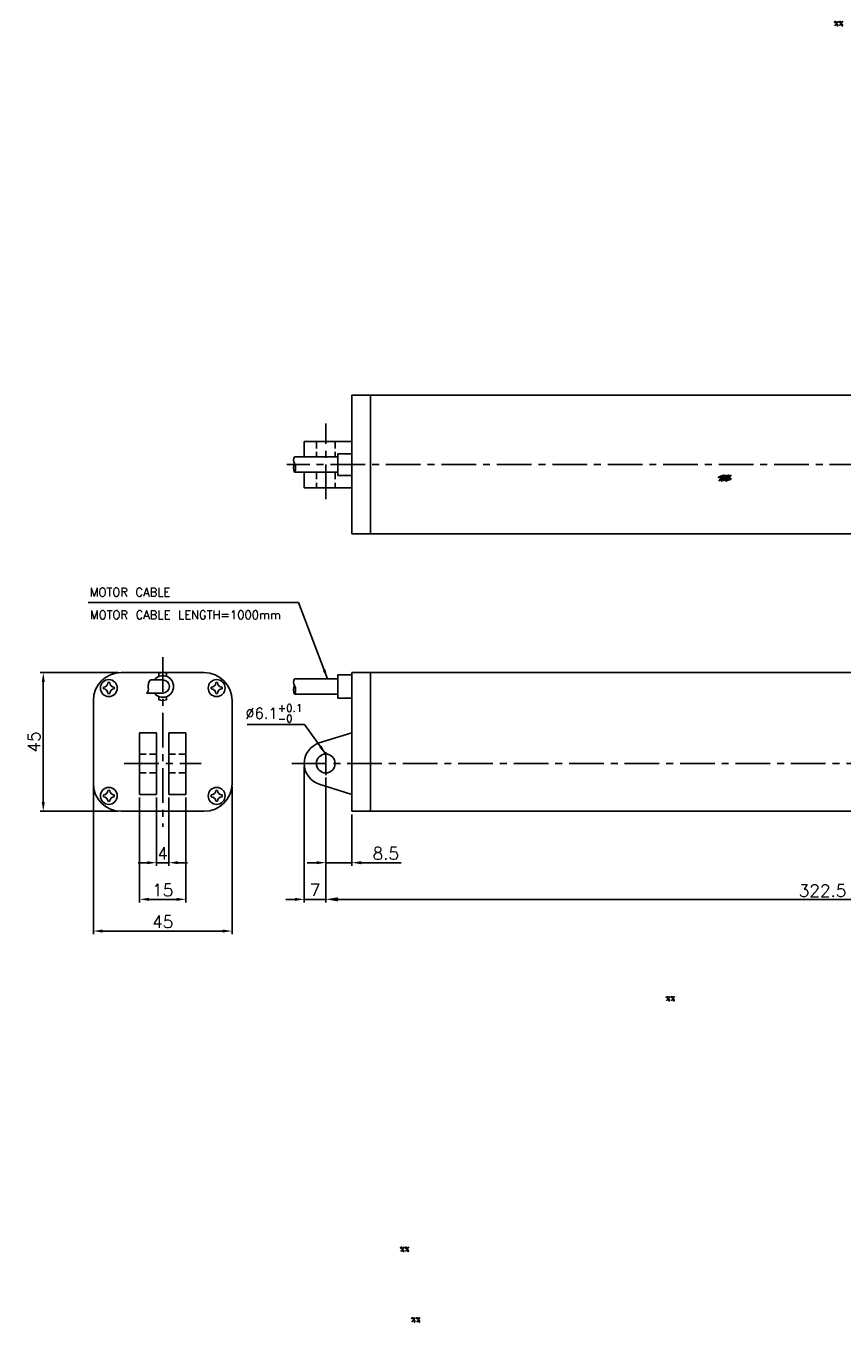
# Model space of a CAD drawing. Extents: x -97 to 427, y -103 to 357.
# Tile 1 of 2: x -97 to 168, y -103 to 317. Entities that reach past the tile are written whole.
import ezdxf

# ---------------------------------------------------------------- set-up
doc = ezdxf.new("R2010")
doc.units = 0
doc.header["$LTSCALE"] = 9
doc.header["$MEASUREMENT"] = 0
doc.header["$PDMODE"] = 3
doc.linetypes.add('CENTER', pattern=[2, 1.25, -0.25, 0.25, -0.25])
doc.linetypes.add('HIDDEN', pattern=[0.375, 0.25, -0.125])
doc.layers.get('0').update_dxf_attribs({"linetype": 'CONTINUOUS'})
doc.layers.get('DEFPOINTS').update_dxf_attribs({"linetype": 'CONTINUOUS'})
for name, color, linetype in [('CE', 2, 'CENTER'), ('DIM', 4, 'CONTINUOUS'), ('DIM0', 4, 'CONTINUOUS'), ('HID', 1, 'HIDDEN')]:
    doc.layers.add(name, color=color, linetype=linetype)
doc.styles.get("Standard").update_dxf_attribs({"font": 'txt.shx'})
doc.dimstyles.new('STANDARD$0', dxfattribs={"dimtxt": 3, "dimasz": 2, "dimexe": 1, "dimexo": 1, "dimgap": 0.8, "dimtad": 1, "dimtxsty": 'STANDARD', "dimblk1": 'CLOSED', "dimblk2": 'CLOSED', "dimsah": 1, "dimcen": 1, "dimclrd": 256, "dimclre": 256, "dimclrt": 256, "dimazin": 3, "dimtp": 0.3, "dimtfac": 0.8, "dimtmove": 0, "dimatfit": 3, "dimtolj": 1})
doc.dimstyles.new('W_8', dxfattribs={"dimtxt": 8, "dimasz": 3, "dimexe": 3, "dimexo": 3, "dimgap": 2.5, "dimtad": 1, "dimdec": 3, "dimtxsty": 'STANDARD', "dimblk1": 'OPEN', "dimblk2": 'OPEN', "dimsah": 1, "dimcen": -2.5, "dimclrd": 256, "dimclre": 256, "dimclrt": 256, "dimazin": 3, "dimtfac": 0.8, "dimtmove": 0, "dimatfit": 3, "dimtolj": 1})

# ---------------------------------------------------------------- blocks, each defined once
blk = doc.blocks.new('*D46')
at = {"layer": 'DEFPOINTS', "color": 0}
for p in [(-60.35, 68), (-45.35, 68), (-45.35, 33.93)]:
    blk.add_point(p, dxfattribs=at)
at = {"layer": 'DIM'}
for p, q in [((-60.35, 67), (-60.35, 32.93)), ((-45.35, 67), (-45.35, 32.93)), ((-57.35, 33.93), (-48.35, 33.93))]:
    blk.add_line(p, q, dxfattribs=at)
for points in [[(-57.35, 34.43), (-57.35, 33.43), (-60.35, 33.93)], [(-48.35, 34.43), (-48.35, 33.43), (-45.35, 33.93)]]:
    blk.add_solid(points, dxfattribs=at)
at = {"layer": 'DIM', "insert": (-52.85, 36.93), "char_height": 4, "attachment_point": 5}
blk.add_mtext('\\A1;15', dxfattribs=at)
blk = doc.blocks.new('*D47')
at = {"layer": 'DEFPOINTS', "color": 0}
for p in [(-75.35, 71.5), (-30.35, 71.5), (-30.35, 23.64)]:
    blk.add_point(p, dxfattribs=at)
at = {"layer": 'DIM'}
for p, q in [((-75.35, 70.5), (-75.35, 22.64)), ((-30.35, 70.5), (-30.35, 22.64)), ((-72.35, 23.64), (-33.35, 23.64))]:
    blk.add_line(p, q, dxfattribs=at)
for points in [[(-72.35, 24.14), (-72.35, 23.14), (-75.35, 23.64)], [(-33.35, 24.14), (-33.35, 23.14), (-30.35, 23.64)]]:
    blk.add_solid(points, dxfattribs=at)
at = {"layer": 'DIM', "insert": (-52.85, 26.64), "char_height": 4, "attachment_point": 5}
blk.add_mtext('\\A1;45', dxfattribs=at)
blk = doc.blocks.new('*D48')
at = {"layer": 'DEFPOINTS', "color": 0}
for p in [(-66.35, 107.5), (-91.62, 62.5), (-66.35, 62.5)]:
    blk.add_point(p, dxfattribs=at)
at = {"layer": 'DIM'}
for p, q in [((-67.35, 107.5), (-92.62, 107.5)), ((-91.62, 104.5), (-91.62, 65.5)), ((-67.35, 62.5), (-92.62, 62.5))]:
    blk.add_line(p, q, dxfattribs=at)
for points in [[(-92.12, 104.5), (-91.12, 104.5), (-91.62, 107.5)], [(-92.12, 65.5), (-91.12, 65.5), (-91.62, 62.5)]]:
    blk.add_solid(points, dxfattribs=at)
at = {"layer": 'DIM', "insert": (-94.62, 85), "char_height": 4, "attachment_point": 5, "rotation": 90}
blk.add_mtext('\\A1;45', dxfattribs=at)
blk = doc.blocks.new('*D49')
at = {"layer": 'DEFPOINTS', "color": 0}
for p in [(0.07, 74.49), (8.57, 62.5), (8.57, 45.82)]:
    blk.add_point(p, dxfattribs=at)
at = {"layer": 'DIM'}
for p, q in [((0.07, 73.49), (0.07, 44.82)), ((8.57, 61.5), (8.57, 44.82)), ((-2.93, 45.82), (-5.93, 45.82)), ((0.07, 45.82), (8.57, 45.82)), ((11.57, 45.82), (24.57, 45.82))]:
    blk.add_line(p, q, dxfattribs=at)
for points in [[(-2.93, 46.32), (-2.93, 45.32), (0.07, 45.82)], [(11.57, 46.32), (11.57, 45.32), (8.57, 45.82)]]:
    blk.add_solid(points, dxfattribs=at)
at = {"layer": 'DIM', "insert": (19.57, 48.82), "char_height": 4, "attachment_point": 5}
blk.add_mtext('\\A1;8.5', dxfattribs=at)
blk = doc.blocks.new('*D50')
at = {"layer": 'DEFPOINTS', "color": 0}
for p in [(-6.93, 78), (0.07, 74.2), (-6.93, 33.93)]:
    blk.add_point(p, dxfattribs=at)
at = {"layer": 'DIM'}
for p, q in [((-6.93, 77), (-6.93, 32.93)), ((0.07, 73.2), (0.07, 32.93)), ((-9.93, 33.93), (-12.93, 33.93)), ((0.07, 33.93), (-6.93, 33.93)), ((3.07, 33.93), (6.07, 33.93))]:
    blk.add_line(p, q, dxfattribs=at)
for points in [[(-9.93, 34.43), (-9.93, 33.43), (-6.93, 33.93)], [(3.07, 34.43), (3.07, 33.43), (0.07, 33.93)]]:
    blk.add_solid(points, dxfattribs=at)
at = {"layer": 'DIM', "insert": (-3.43, 36.93), "char_height": 4, "attachment_point": 5}
blk.add_mtext('\\A1;7', dxfattribs=at)
blk = doc.blocks.new('*D51')
at = {"layer": 'DEFPOINTS', "color": 0}
for p in [(-54.85, 68), (-50.85, 68), (-50.85, 45.82)]:
    blk.add_point(p, dxfattribs=at)
at = {"layer": 'DIM'}
for p, q in [((-54.85, 67), (-54.85, 44.82)), ((-50.85, 67), (-50.85, 44.82)), ((-57.85, 45.82), (-60.85, 45.82)), ((-54.85, 45.82), (-50.85, 45.82)), ((-47.85, 45.82), (-44.85, 45.82))]:
    blk.add_line(p, q, dxfattribs=at)
for points in [[(-57.85, 46.32), (-57.85, 45.32), (-54.85, 45.82)], [(-47.85, 46.32), (-47.85, 45.32), (-50.85, 45.82)]]:
    blk.add_solid(points, dxfattribs=at)
at = {"layer": 'DIM', "insert": (-52.85, 48.82), "char_height": 4, "attachment_point": 5}
blk.add_mtext('\\A1;4', dxfattribs=at)
blk = doc.blocks.new('*D54')
at = {"layer": 'DEFPOINTS', "color": 0}
for p in [(0.07, 74.2), (322.57, 66.83), (322.57, 33.93)]:
    blk.add_point(p, dxfattribs=at)
at = {"layer": 'DIM'}
for p, q in [((0.07, 73.2), (0.07, 32.93)), ((322.57, 65.83), (322.57, 32.93)), ((4.07, 33.93), (318.57, 33.93))]:
    blk.add_line(p, q, dxfattribs=at)
for points in [[(4.07, 34.6), (4.07, 33.27), (0.07, 33.93)], [(318.57, 34.6), (318.57, 33.27), (322.57, 33.93)]]:
    blk.add_solid(points, dxfattribs=at)
at = {"layer": 'DIM', "insert": (161.32, 36.73), "char_height": 4, "attachment_point": 5}
blk.add_mtext('\\A1;322.5', dxfattribs=at)

msp = doc.modelspace()

# ---------------------------------------------------------------- linework, layer by layer
for p, q in [((8.568, 197.4961), (8.568, 152.4961)), ((8.568, 197.4961), (295.068, 197.4961)), ((14.568, 152.4961), (14.568, 197.4961)), ((-6.932, 177.4961), (-6.932, 182.4961)), ((-6.932, 182.4961), (8.568, 182.4961)), ((3.968, 177.4961), (-10.0707, 177.4961)), ((8.568, 178.4961), (3.968, 178.4961)), ((3.968, 171.4961), (3.968, 178.4961)), ((3.968, 172.4961), (-10.0707, 172.4961)), ((-6.932, 167.4961), (-6.932, 172.4961)), ((8.568, 171.4961), (3.968, 171.4961)), ((-6.932, 167.4961), (8.568, 167.4961)), ((8.568, 152.4961), (295.068, 152.4961)), ((-66.3452, 107.4968), (-39.3452, 107.4968)), ((-52.8452, 105.1468), (-56.8144, 105.1468)), ((-54.0952, 107.3197), (-54.0952, 106.2659)), ((-51.5952, 107.3197), (-51.5952, 106.2659)), ((3.968, 105.4968), (-10.0707, 105.4968)), ((8.568, 107.4968), (8.568, 62.4968)), ((8.568, 107.4968), (295.068, 107.4968)), ((14.568, 98.4968), (14.568, 107.4968)), ((-72.0952, 102.7968), (-72.0952, 102.1968)), ((-70.6452, 104.2468), (-70.0452, 104.2468)), ((-68.5952, 102.7968), (-68.5952, 102.1968)), ((-37.0952, 102.7968), (-37.0952, 102.1968)), ((-35.6452, 104.2468), (-35.0452, 104.2468)), ((-33.5952, 102.7968), (-33.5952, 102.1968)), ((-75.3452, 71.4968), (-75.3452, 98.4968)), ((-70.6452, 100.7468), (-70.0452, 100.7468)), ((-52.8452, 100.8468), (-58.0806, 100.8468)), ((-54.0952, 99.7276), (-54.0952, 98.6739)), ((-51.5952, 99.7276), (-51.5952, 98.6739)), ((-35.6452, 100.7468), (-35.0452, 100.7468)), ((-30.3452, 98.4968), (-30.3452, 71.4968)), ((14.568, 71.4968), (14.568, 98.4968)), ((-60.3452, 87.9968), (-60.3452, 67.9968)), ((-60.3452, 87.9968), (-54.8452, 87.9968)), ((-54.8452, 67.9968), (-54.8452, 87.9968)), ((-50.8452, 87.9968), (-50.8452, 67.9968)), ((-50.8452, 87.9968), (-45.3452, 87.9968)), ((-45.3452, 67.9968), (-45.3452, 87.9968)), ((8.5659, 87.9959), (-2.0255, 84.6764)), ((-72.0952, 67.1968), (-72.0952, 67.7968)), ((-70.6452, 69.2468), (-70.0452, 69.2468)), ((-68.5952, 67.1968), (-68.5952, 67.7968)), ((-54.8452, 67.9968), (-60.3452, 67.9968)), ((-45.3452, 67.9968), (-50.8452, 67.9968)), ((-37.0952, 67.1968), (-37.0952, 67.7968)), ((-35.6452, 69.2468), (-35.0452, 69.2468)), ((-33.5952, 67.1968), (-33.5952, 67.7968)), ((8.568, 67.9968), (-2.0256, 71.3172)), ((14.568, 71.4968), (14.568, 62.4968)), ((-70.6452, 65.7468), (-70.0452, 65.7468)), ((-35.6452, 65.7468), (-35.0452, 65.7468)), ((-39.3452, 62.4968), (-66.3452, 62.4968)), ((8.568, 62.4968), (295.068, 62.4968))]:
    msp.add_line(p, q)
at = {"color": 7, "ltscale": 5}
for p, q in [((3.968, 106.7468), (8.568, 106.7468)), ((3.968, 99.2468), (3.968, 106.7468)), ((3.968, 99.2468), (8.568, 99.2468))]:
    msp.add_line(p, q, dxfattribs=at)
at = {"color": 7}
msp.add_line((3.968, 100.4968), (-10.0707, 100.4968), dxfattribs=at)
for centre, radius in [((-70.3452, 102.4968), 2.75), ((-35.3452, 102.4968), 2.75), ((0.068, 77.9968), 3.05), ((-70.3452, 67.4968), 2.75), ((-35.3452, 67.4968), 2.75)]:
    msp.add_circle(centre, radius)
for centre, radius, start, end in [((-8.5457, 176.4211), 1.8658, 144.819301, 215.180699), ((-7.4417, 173.9211), 2.9903, 151.540788, 208.459212), ((-12.6996, 173.9211), 2.9903, 331.540788, 28.459212), ((-66.3452, 98.4968), 9, 90, 180), ((-54.6607, 103.1468), 2.9391, 137.120125, 192.43733), ((-52.8452, 102.9968), 3.5, 217.900037, 142.099963), ((-52.8452, 102.9968), 4.5, 73.87238, 106.12762), ((-52.8452, 102.9968), 2.15, 270, 90), ((-39.3452, 98.4968), 9, 0, 90), ((-8.5457, 104.4218), 1.8658, 144.819301, 215.180699), ((-72.0952, 104.2468), 1.45, 270, 0), ((-72.0952, 100.7468), 1.45, 0, 90), ((-68.5952, 104.2468), 1.45, 180, 270), ((-68.5952, 100.7468), 1.45, 90, 180), ((-59.2101, 102.1435), 1.7197, 311.057947, 12.43733), ((-37.0952, 104.2468), 1.45, 270, 0), ((-37.0952, 100.7468), 1.45, 0, 90), ((-33.5952, 104.2468), 1.45, 180, 270), ((-33.5952, 100.7468), 1.45, 90, 180), ((-7.4417, 101.9218), 2.9903, 151.540788, 208.459212), ((-12.6996, 101.9218), 2.9903, 331.540788, 28.459212), ((-52.8452, 102.9968), 4.5, 253.87238, 286.12762), ((-51.3452, 77.9968), 11.5, 58.633168, 58.633519), ((0.068, 77.9968), 7, 107.401848, 252.597128), ((-66.3452, 71.4968), 9, 180, 270), ((-72.0952, 69.2468), 1.45, 270, 0), ((-68.5952, 69.2468), 1.45, 180, 270), ((-39.3452, 71.4968), 9, 270, 0), ((-37.0952, 69.2468), 1.45, 270, 0), ((-33.5952, 69.2468), 1.45, 180, 270), ((-72.0952, 65.7468), 1.45, 0, 90), ((-68.5952, 65.7468), 1.45, 90, 180), ((-37.0952, 65.7468), 1.45, 0, 90), ((-33.5952, 65.7468), 1.45, 90, 180)]:
    msp.add_arc(centre, radius, start, end)
at = {"layer": 'CE'}
for p, q in [((0.068, 163.7349), (0.068, 188.2857)), ((336.8601, 174.9961), (-12.5353, 174.9961)), ((-52.8452, 112.4968), (-52.8452, 57.4968)), ((0.068, 74.1977), (0.068, 81.6986)), ((-65.3452, 77.9968), (-40.3452, 77.9968)), ((-10.932, 77.9968), (336.8601, 77.9968))]:
    msp.add_line(p, q, dxfattribs=at)
at = {"layer": 'HID'}
for p, q in [((-2.982, 182.4961), (-2.982, 177.4961)), ((3.118, 182.4961), (3.118, 177.4961)), ((-2.982, 172.4961), (-2.982, 167.4961)), ((3.118, 172.4961), (3.118, 167.4961)), ((-54.8452, 81.0468), (-60.3452, 81.0468)), ((-45.3452, 81.0468), (-50.8452, 81.0468)), ((-54.8452, 74.9468), (-60.3452, 74.9468)), ((-45.3452, 74.9468), (-50.8452, 74.9468))]:
    msp.add_line(p, q, dxfattribs=at)

# ---------------------------------------------------------------- texts
at = {"layer": 'DIM'}
for s, height, p in [('%%', 1.5, (127.3642, 169.6713)), ('%%', 1.5, (127.8176, 169.8224)), ('%%', 1.5, (128.2709, 169.9734)), ('%%', 1.5, (128.7243, 170.1245)), ('MOTOR CABLE', 2.75, (-76.5189, 132.2219, 25.025)), ('MOTOR CABLE LENGTH=1000mm', 2.75, (-76.4658, 124.87, 25.025)), ('%%', 1.5, (110.4051, 0.9465))]:
    msp.add_text(s, height=height, dxfattribs=at).set_placement(p)
at = {"layer": 'DIM', "insert": (-7.5407, 94.3006), "char_height": 3.5, "attachment_point": 6}
msp.add_mtext('\\A1;%%C6.1{\\H0.7x;\\S+0.1^ -0;}', dxfattribs=at)
at = {"layer": 'DIM0'}
for p in [(165.0146, 317.3349), (24.1265, -80.3588), (27.75, -103.2361)]:
    msp.add_text('%%', height=1.5, dxfattribs=at).set_placement(p)

# ---------------------------------------------------------------- dimensions: what is measured, and where the dimension line sits
at = {"layer": 'DIM'}
dim = msp.add_linear_dim(base=(-91.6248, 62.4968), p1=(-66.3452, 107.4968), p2=(-66.3452, 62.4968), angle=90, dimstyle='W_8', override={"dimtxt": 4, "dimexe": 1, "dimexo": 1, "dimgap": 1, "dimsah": 0, "dimtp": 0.2, "dimtdec": 3}, dxfattribs=at)
dim.commit()
dim.dimension.update_dxf_attribs({"geometry": '*D48', "text_midpoint": (-94.6248, 84.9968)})
for base, p1, p2, picture, middle in [((-6.932, 33.9321), (0.068, 74.1977), (-6.932, 77.9968), '*D50', (-3.432, 36.9321)), ((8.568, 45.823), (0.068, 74.4909), (8.568, 62.4968), '*D49', (19.568, 48.823)), ((-30.3452, 23.6446), (-75.3452, 71.4968), (-30.3452, 71.4968), '*D47', (-52.8452, 26.6446))]:
    dim = msp.add_linear_dim(base=base, p1=p1, p2=p2, dimstyle='W_8', override={"dimtxt": 4, "dimexe": 1, "dimexo": 1, "dimgap": 1, "dimsah": 0, "dimtp": 0.2, "dimtdec": 3}, dxfattribs=at)
    dim.commit()
    dim.dimension.update_dxf_attribs({"geometry": picture, "text_midpoint": middle})
for base, p1, p2, dimstyle, override, picture, middle in [((322.568, 33.9321), (0.068, 74.1977), (322.568, 66.8333), 'STANDARD$0', {"dimtxt": 4, "dimasz": 4, "dimsah": 0}, '*D54', (161.318, 33.9321)), ((-50.8452, 45.823), (-54.8452, 67.9968), (-50.8452, 67.9968), 'W_8', {"dimtxt": 4, "dimexe": 1, "dimexo": 1, "dimgap": 1, "dimsah": 0, "dimtp": 0.2, "dimtdec": 3}, '*D51', (-52.8452, 45.823)), ((-45.3452, 33.9321), (-60.3452, 67.9968), (-45.3452, 67.9968), 'W_8', {"dimtxt": 4, "dimexe": 1, "dimexo": 1, "dimgap": 1, "dimsah": 0, "dimtp": 0.2, "dimtdec": 3}, '*D46', (-52.8452, 33.9321))]:
    dim = msp.add_linear_dim(base=base, p1=p1, p2=p2, dimstyle=dimstyle, override=override, dxfattribs=at)
    dim.commit()
    dim.dimension.update_dxf_attribs({"geometry": picture, "text_midpoint": middle, "dimtype": 160})

# ---------------------------------------------------------------- leaders
at = {"layer": 'DIM', "annotation_type": 0, "has_hookline": 1, "hookline_direction": 1}
for points, text_width in [([(0.6264, 105.4968), (-8.8235, 130.2769), (-71.9916, 130.2763)], 4), ([(0.068, 81.0468), (-6.7903, 90.7006), (-9.7903, 90.7006)], 14.6667)]:
    msp.add_leader(points, dimstyle='W_8', override={"dimtxt": 4, "dimexe": 1, "dimexo": 1, "dimgap": 1, "dimtp": 0.2, "dimtdec": 3}, dxfattribs=dict(at, text_width=text_width))

doc.saveas('drawing.dxf')
